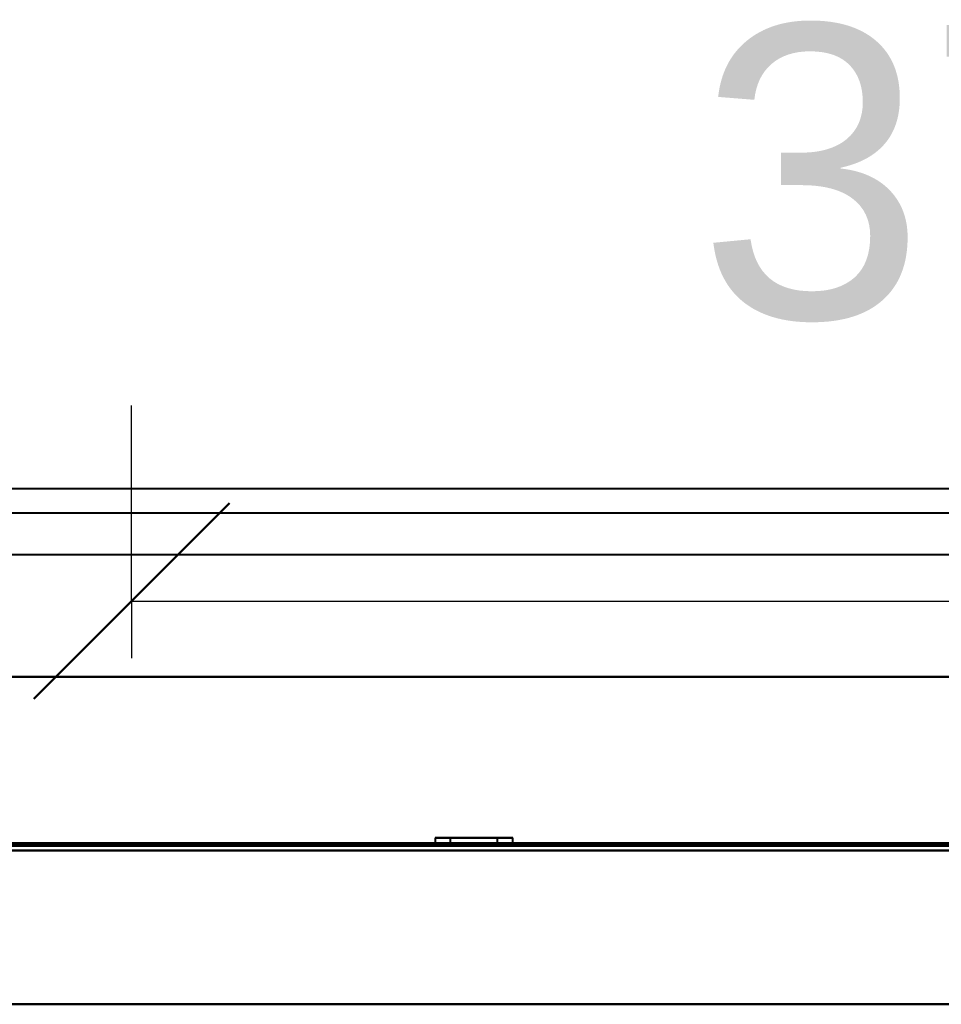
# Model space of a CAD drawing. Header units: millimetres. Extents: x -1321 to 1388, y -120 to 1267.
# Tile 83 of 88: x -393 to -204, y 1065 to 1267. Entities that reach past the tile are written whole.
import ezdxf

# ---------------------------------------------------------------- set-up
doc = ezdxf.new("R2010")
doc.units = ezdxf.units.MM
for name, color, linetype, lineweight in [('A-ANNO-DIMS', 211, 'Continuous', 30), ('A-ANNO-DIMS-20', 211, 'Continuous', 30), ('A-GENM', 13, 'Continuous', 40), ('G-IMPT', 8, 'Continuous', 40)]:
    doc.layers.add(name, color=color, linetype=linetype, lineweight=lineweight)
doc.styles.add('Arial_1', font='arial.ttf', dxfattribs={"height": 60})
doc.dimstyles.new('Linéaire', dxfattribs={"dimscale": 304.8, "dimtxt": 61.215564, "dimasz": 0.131234, "dimexe": 0.131234, "dimexo": 0.131234, "dimgap": 0.131234, "dimtad": 1, "dimdec": 0, "dimzin": 0, "dimdsep": 46, "dimtxsty": 'Arial_1', "dimblk1": 'OBLIQUE', "dimblk2": 'OBLIQUE', "dimsah": 1, "dimcen": 0.09, "dimazin": 0, "dimtfac": 1, "dimtdec": 4, "dimtix": 1, "dimtmove": 0, "dimatfit": 3, "dimfxl": 1, "dimtvp": 1, "dimtfill": 1, "dimtolj": 1, "dimtzin": 0, "dimarcsym": 2})

# ---------------------------------------------------------------- blocks, each defined once
blk = doc.blocks.new('Nexa Toit - 1000-768948-Droite')
at = {"layer": 'A-GENM'}
for p, q in [((490, 1170.87), (-490, 1170.87)), ((490, 1170.87), (-490, 1170.87)), ((490, 1165.87), (-490, 1165.87)), ((490, 1165.87), (-490, 1165.87)), ((490, 1157.37), (-490, 1157.37)), ((490, 1157.37), (-490, 1157.37)), ((-490, 1132.37), (490, 1132.37)), ((490, 1132.37), (-490, 1132.37)), ((490, 1132.37), (-490, 1132.37)), ((-490, 1132.37), (490, 1132.37)), ((490, 1098.37), (-490, 1098.37)), ((-490, 1098.37), (490, 1098.37))]:
    blk.add_line(p, q, dxfattribs=at)
blk = doc.blocks.new('NEXA 1500 CALQUES_dwg-769064-Droite')
at = {"layer": 'G-IMPT'}
for p, q in [((416.9, 1098.37), (-416.9, 1098.37)), ((-307.95, 1099.47), (-307.95, 1098.37)), ((-307.95, 1099.47), (-307.95, 1098.37)), ((-292.66, 1099.47), (-307.95, 1099.47)), ((-292.66, 1099.47), (-307.95, 1099.47)), ((-307.95, 1099.47), (-292.66, 1099.47)), ((-307.95, 1099.47), (-292.66, 1099.47)), ((-292.66, 1098.37), (-307.95, 1098.37)), ((-292.66, 1098.37), (-307.95, 1098.37)), ((-307.95, 1098.37), (-292.66, 1098.37)), ((-307.95, 1098.37), (-292.66, 1098.37)), ((-292.05, 1099.47), (-307.34, 1099.47)), ((-292.05, 1099.47), (-307.34, 1099.47)), ((-307.34, 1099.47), (-292.05, 1099.47)), ((-307.34, 1099.47), (-292.05, 1099.47)), ((-292.05, 1098.37), (-307.34, 1098.37)), ((-292.05, 1098.37), (-307.34, 1098.37)), ((-307.34, 1098.37), (-292.05, 1098.37)), ((-307.34, 1098.37), (-292.05, 1098.37)), ((-306, 1098.37), (-306, 1097.87)), ((-306, 1098.37), (-306, 1097.87)), ((-294, 1098.37), (-306, 1098.37)), ((-294, 1098.37), (-306, 1098.37)), ((-294, 1098.37), (-306, 1098.37)), ((-294, 1098.37), (-306, 1098.37)), ((-305.95, 1098.37), (-305.95, 1097.87)), ((-305.95, 1098.37), (-305.95, 1097.87)), ((-305.95, 1098.37), (-294.5, 1098.37)), ((-305.95, 1098.37), (-294.5, 1098.37)), ((-305.5, 1098.37), (-294.05, 1098.37)), ((-305.5, 1098.37), (-294.05, 1098.37)), ((-304.85, 1099.47), (-304.85, 1097.87)), ((-304.85, 1099.47), (-304.85, 1097.87)), ((-295.52, 1099.47), (-304.85, 1099.47)), ((-295.52, 1099.47), (-304.85, 1099.47)), ((-304.85, 1099.47), (-295.52, 1099.47)), ((-304.85, 1099.47), (-295.52, 1099.47)), ((-295.15, 1099.47), (-304.48, 1099.47)), ((-295.15, 1099.47), (-304.48, 1099.47)), ((-304.48, 1099.47), (-295.15, 1099.47)), ((-304.48, 1099.47), (-295.15, 1099.47)), ((-295.15, 1097.87), (-295.15, 1099.47)), ((-295.15, 1097.87), (-295.15, 1099.47)), ((-294.05, 1097.87), (-294.05, 1098.37)), ((-294.05, 1097.87), (-294.05, 1098.37)), ((-294, 1097.87), (-294, 1098.37)), ((-294, 1097.87), (-294, 1098.37)), ((-292.05, 1098.37), (-292.05, 1099.47)), ((-292.05, 1098.37), (-292.05, 1099.47)), ((-306, 1097.87), (-300, 1097.87)), ((-306, 1097.87), (-294, 1097.87)), ((-306, 1097.87), (-300, 1097.87)), ((-306, 1097.87), (-294, 1097.87)), ((-300, 1097.87), (-305.95, 1097.87)), ((-300, 1097.87), (-305.95, 1097.87)), ((-294.05, 1097.87), (-305.5, 1097.87)), ((-294.05, 1097.87), (-305.5, 1097.87)), ((-300, 1097.87), (-304.85, 1097.87)), ((-300, 1097.87), (-304.85, 1097.87)), ((-304.85, 1097.87), (-300, 1097.87)), ((-304.85, 1097.87), (-300, 1097.87)), ((-304.48, 1097.87), (-295.15, 1097.87)), ((-304.48, 1097.87), (-295.15, 1097.87)), ((-294.5, 1097.87), (-300, 1097.87)), ((-300, 1097.87), (-294, 1097.87)), ((-300, 1097.87), (-294, 1097.87)), ((-294.5, 1097.87), (-300, 1097.87)), ((-295.15, 1097.87), (-300, 1097.87)), ((-295.15, 1097.87), (-300, 1097.87)), ((-300, 1097.87), (-295.52, 1097.87)), ((-300, 1097.87), (-295.52, 1097.87))]:
    blk.add_line(p, q, dxfattribs=at)
at = {"layer": 'G-IMPT', "flags": 128}
for points in [[(-416.9, 1098.37), (-208.45, 1098.37), (0, 1098.37), (208.45, 1098.37), (416.9, 1098.37)], [(416.9, 1098.37), (208.45, 1098.37), (0, 1098.37), (-208.45, 1098.37), (-416.9, 1098.37)], [(-416.9, 1098.37), (-208.45, 1098.37), (0, 1098.37), (208.45, 1098.37), (416.9, 1098.37)], [(416.9, 1098.37), (208.45, 1098.37), (0, 1098.37), (-208.45, 1098.37), (-416.9, 1098.37)], [(416.9, 1097.87), (208.45, 1097.87), (0, 1097.87), (-208.45, 1097.87), (-416.9, 1097.87)], [(-416.9, 1097.87), (-208.45, 1097.87), (0, 1097.87), (208.45, 1097.87), (416.9, 1097.87)], [(416.9, 1097.77), (208.45, 1097.77), (0, 1097.77), (-208.45, 1097.77), (-416.9, 1097.77)], [(-416.9, 1097.77), (-208.45, 1097.77), (0, 1097.77), (208.45, 1097.77), (416.9, 1097.77)], [(-416.9, 1097.77), (-208.45, 1097.77), (0, 1097.77), (208.45, 1097.77), (416.9, 1097.77)], [(416.9, 1097.77), (208.45, 1097.77), (0, 1097.77), (-208.45, 1097.77), (-416.9, 1097.77)], [(416.9, 1097.77), (208.45, 1097.77), (0, 1097.77), (-208.45, 1097.77), (-416.9, 1097.77)], [(-416.9, 1097.77), (-208.45, 1097.77), (0, 1097.77), (208.45, 1097.77), (416.9, 1097.77)], [(416.5, 1097.87), (208.25, 1097.87), (0, 1097.87), (-208.25, 1097.87), (-416.5, 1097.87)], [(-416.5, 1097.87), (-208.25, 1097.87), (0, 1097.87), (208.25, 1097.87), (416.5, 1097.87)], [(-416.5, 1097.87), (-208.25, 1097.87), (0, 1097.87), (208.25, 1097.87), (416.5, 1097.87)], [(416.5, 1097.87), (208.25, 1097.87), (0, 1097.87), (-208.25, 1097.87), (-416.5, 1097.87)], [(-416.4, 1096.87), (-208.2, 1096.87), (0, 1096.87), (208.2, 1096.87), (416.4, 1096.87)], [(416.4, 1096.87), (208.2, 1096.87), (0, 1096.87), (-208.2, 1096.87), (-416.4, 1096.87)], [(-416.4, 1096.87), (-208.2, 1096.87), (0, 1096.87), (208.2, 1096.87), (416.4, 1096.87)], [(416.4, 1096.87), (208.2, 1096.87), (0, 1096.87), (-208.2, 1096.87), (-416.4, 1096.87)], [(416.4, 1096.87), (208.2, 1096.87), (0, 1096.87), (-208.2, 1096.87), (-416.4, 1096.87)], [(416.4, 1096.87), (208.2, 1096.87), (0, 1096.87), (-208.2, 1096.87), (-416.4, 1096.87)], [(-416.4, 1096.87), (-208.2, 1096.87), (0, 1096.87), (208.2, 1096.87), (416.4, 1096.87)], [(-416.4, 1096.87), (-208.2, 1096.87), (0, 1096.87), (208.2, 1096.87), (416.4, 1096.87)], [(416.9, 1065.37), (208.45, 1065.37), (0, 1065.37), (-208.45, 1065.37), (-416.9, 1065.37)], [(-416.9, 1065.37), (-208.45, 1065.37), (0, 1065.37), (208.45, 1065.37), (416.9, 1065.37)], [(-416.9, 1065.37), (-208.45, 1065.37), (0, 1065.37), (208.45, 1065.37), (416.9, 1065.37)], [(416.9, 1065.37), (208.45, 1065.37), (0, 1065.37), (-208.45, 1065.37), (-416.9, 1065.37)], [(416.4, 1065.37), (208.2, 1065.37), (0, 1065.37), (-208.2, 1065.37), (-416.4, 1065.37)], [(-416.4, 1065.37), (-208.2, 1065.37), (0, 1065.37), (208.2, 1065.37), (416.4, 1065.37)], [(-416.4, 1065.37), (-208.2, 1065.37), (0, 1065.37), (208.2, 1065.37), (416.4, 1065.37)], [(416.4, 1065.37), (208.2, 1065.37), (0, 1065.37), (-208.2, 1065.37), (-416.4, 1065.37)]]:
    blk.add_lwpolyline(points, dxfattribs=at)
blk = doc.blocks.new('DIMBLOCK2-Droite')
at = {"layer": 'A-ANNO-DIMS-20'}
for p, q in [((-370, 1147.89), (-370, 1187.89)), ((0, 1147.89), (0, 1187.89)), ((-370, 1147.89), (0, 1147.89)), ((-370, 1147.89), (-370, 1136.17)), ((0, 1147.89), (0, 1136.17))]:
    blk.add_line(p, q, dxfattribs=at)
at = {"layer": 'A-ANNO-DIMS-20', "lineweight": 50}
for p, q in [((-370, 1147.89), (-350, 1167.89)), ((0, 1147.89), (20, 1167.89)), ((-370, 1147.89), (-390, 1127.89)), ((0, 1147.89), (-20, 1127.89))]:
    blk.add_line(p, q, dxfattribs=at)
at = {"layer": 'A-ANNO-DIMS-20', "color": 0, "insert": (-254.22, 1265.78), "char_height": 60, "width": 166.1296, "attachment_point": 1, "line_spacing_factor": 0.941778, "style": 'Arial_1', "bg_fill": 3, "box_fill_scale": 1.25, "bg_fill_color": 9, "bg_fill_true_color": 13158600, "bg_fill_transparency": 0}
blk.add_mtext('370', dxfattribs=at)
blk = doc.blocks.new('_Oblique')
at = {"color": 0, "linetype": 'ByBlock', "lineweight": -2}
blk.add_line((-0.5, -0.5), (0.5, 0.5), dxfattribs=at)

msp = doc.modelspace()

# ---------------------------------------------------------------- block references
at = {"layer": 'A-GENM'}
msp.add_blockref('Nexa Toit - 1000-768948-Droite', (0, 0), dxfattribs=at)
at = {"layer": 'G-IMPT'}
msp.add_blockref('NEXA 1500 CALQUES_dwg-769064-Droite', (0, 0), dxfattribs=at)

# ---------------------------------------------------------------- next in the draw order: dimensions: what is measured, and where the dimension line sits
at = {"layer": 'A-ANNO-DIMS'}
dim = msp.add_linear_dim(base=(0, 1147.89), p1=(-370, 1176.17), p2=(0, 1176.17), dimstyle='Linéaire', override={"dimpost": '<>', "dimfxl": 370}, dxfattribs=at)
dim.commit()
dim.dimension.update_dxf_attribs({"geometry": 'DIMBLOCK2-Droite', "text_midpoint": (-185, 1218.54)})

doc.saveas('drawing.dxf')
